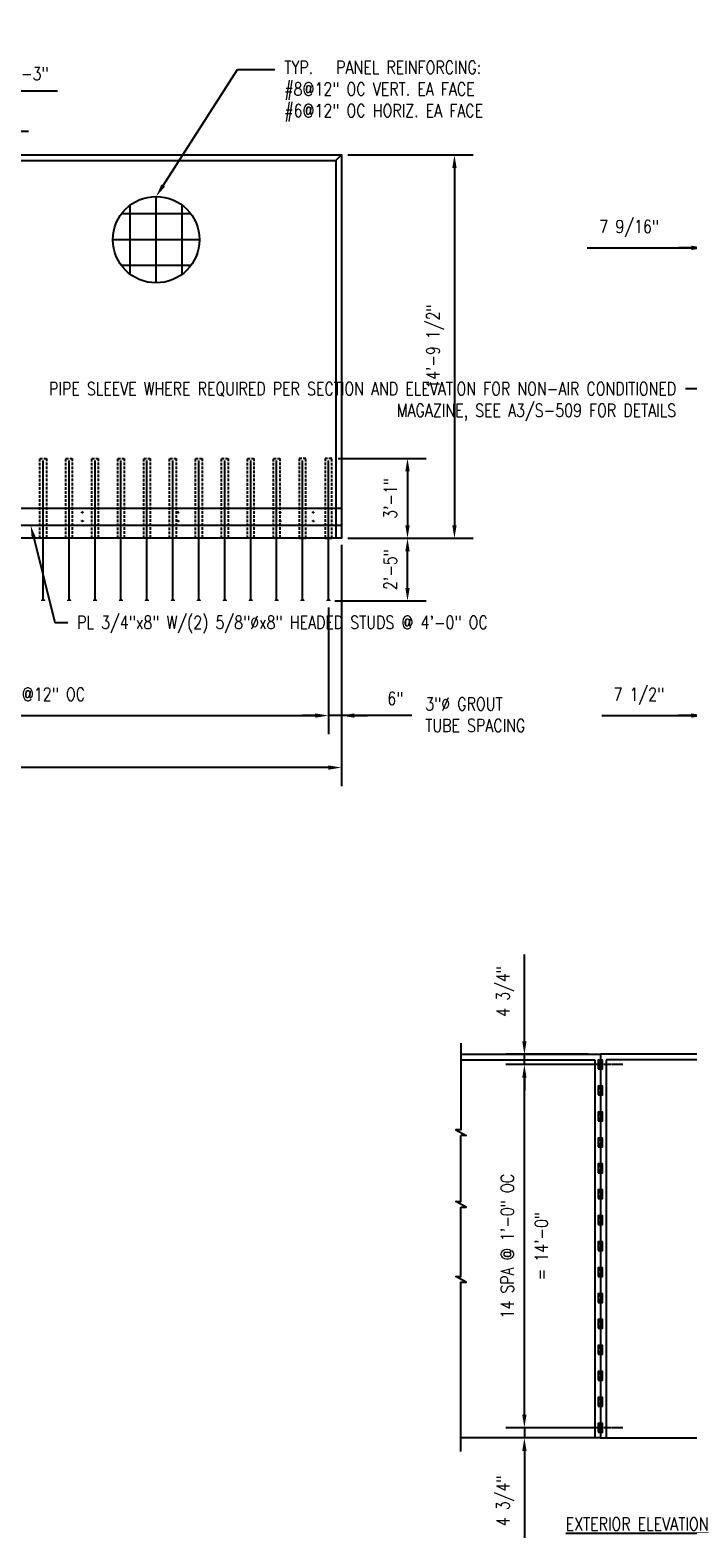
# Model space of a CAD drawing. Header units: inches. Extents: x -5273 to 7400, y 286 to 984.
# Tile 7 of 11: x 773 to 1077, y 286 to 984. Entities that reach past the tile are written whole.
import ezdxf
from ezdxf import colors
from ezdxf.entities.mleader import LeaderData, LeaderLine
from ezdxf.math import Vec2, Vec3

# ---------------------------------------------------------------- set-up
doc = ezdxf.new("R2010")
doc.units = ezdxf.units.IN
doc.header["$MEASUREMENT"] = 0
doc.linetypes.add('CENTER2', pattern=[1.125, 0.75, -0.125, 0.125, -0.125])
doc.linetypes.add('HIDDEN2', pattern=[0.1875, 0.125, -0.0625])
doc.layers.get('Defpoints').update_dxf_attribs({"color": 243})
for name, color, linetype in [('S-ANNO-DIMS', 1, 'Continuous'), ('S-ANNO-TEXT', 2, 'Continuous'), ('S-BREAK', 1, 'Continuous'), ('S-FNDN-WALL-CONC', 3, 'Continuous'), ('S-SECT-PATT', 1, 'Continuous'), ('S-SECT-RBAR', 5, 'Continuous'), ('S-SECT-STLS', 3, 'Continuous'), ('S-STRL-MISC', 2, 'Continuous')]:
    doc.layers.add(name, color=color, linetype=linetype)
doc.styles.add('Annotative', font='romans.shx', dxfattribs={"width": 0.8, "height": 0.125})
doc.dimstyles.new('Annotative', dxfattribs={"dimscale": 0, "dimtxt": 0.125, "dimasz": 0.125, "dimexe": 0.179688, "dimexo": 0.0625, "dimgap": 0.09, "dimtad": 1, "dimdec": 3, "dimzin": 3, "dimdsep": 46, "dimlunit": 4, "dimtxsty": 'Annotative', "dimcen": 0.09, "dimclrt": 2, "dimazin": 2, "dimtfac": 1, "dimtdec": 3, "dimtmove": 1, "dimatfit": 3, "dimfxl": 1, "dimtfill": 1, "dimfrac": 2, "dimtolj": 1, "dimtzin": 0, "dimarcsym": 0})
pattern_1 = [(135, (725.4241, 199.7657), (-1.3919355, -1.3919355), []), (135, (724.44, 199.7657), (-1.3919355, -1.3919355), [])]

# ---------------------------------------------------------------- blocks, each defined once
blk = doc.blocks.new('*D19')
at = {"layer": 'Defpoints', "color": 0, "transparency": 16777216}
for p in [(592.61, 748.59), (916.6, 748.59), (592.61, 642.47)]:
    blk.add_point(p, dxfattribs=at)
at = {"layer": 'S-ANNO-DIMS', "color": 0, "lineweight": -2, "transparency": 16777216}
for p, q in [((592.61, 745.59), (592.61, 633.85)), ((916.6, 745.59), (916.6, 633.85)), ((910.6, 642.47), (598.61, 642.47))]:
    blk.add_line(p, q, dxfattribs=at)
at = {"layer": 'S-ANNO-DIMS', "color": 0, "transparency": 16777216}
for points in [[(598.61, 643.47), (598.61, 641.47), (592.61, 642.47)], [(910.6, 643.47), (910.6, 641.47), (916.6, 642.47)]]:
    blk.add_solid(points, dxfattribs=at)
at = {"layer": 'S-ANNO-DIMS', "color": 2, "transparency": 16777216, "insert": (754.61, 650.37), "char_height": 6, "attachment_point": 5, "style": 'Annotative', "bg_fill": 3, "box_fill_scale": 1.25, "bg_fill_color": 256, "bg_fill_true_color": 13158600, "bg_fill_transparency": 0}
blk.add_mtext('\\A1;27\'-0"', dxfattribs=at)
blk = doc.blocks.new('*D21')
at = {"layer": 'Defpoints', "color": 0, "transparency": 16777216}
for p in [(598.64, 724.58), (910.58, 719.58), (910.58, 666.54)]:
    blk.add_point(p, dxfattribs=at)
at = {"layer": 'S-ANNO-DIMS', "color": 0, "lineweight": -2, "transparency": 16777216}
for p, q in [((598.64, 721.58), (598.64, 657.92)), ((910.58, 716.58), (910.58, 657.92)), ((604.64, 666.54), (904.58, 666.54))]:
    blk.add_line(p, q, dxfattribs=at)
at = {"layer": 'S-ANNO-DIMS', "color": 0, "transparency": 16777216}
for points in [[(604.64, 667.54), (604.64, 665.54), (598.64, 666.54)], [(904.58, 667.54), (904.58, 665.54), (910.58, 666.54)]]:
    blk.add_solid(points, dxfattribs=at)
at = {"layer": 'S-ANNO-DIMS', "color": 2, "transparency": 16777216, "insert": (754.61, 675.43), "char_height": 6, "attachment_point": 5, "style": 'Annotative', "bg_fill": 3, "box_fill_scale": 1.25, "bg_fill_color": 256, "bg_fill_true_color": 13158600, "bg_fill_transparency": 0}
blk.add_mtext('\\A1;(27) #9 DOWELS @12" OC', dxfattribs=at)
blk = doc.blocks.new('*D22')
at = {"layer": 'Defpoints', "color": 0, "transparency": 16777216}
for p in [(916.6, 926.1), (916.6, 748.59), (968.85, 748.59)]:
    blk.add_point(p, dxfattribs=at)
at = {"layer": 'S-ANNO-DIMS', "color": 0, "lineweight": -2, "transparency": 16777216}
for p, q in [((919.6, 926.1), (977.47, 926.1)), ((968.85, 920.1), (968.85, 754.59)), ((919.6, 748.59), (977.47, 748.59))]:
    blk.add_line(p, q, dxfattribs=at)
at = {"layer": 'S-ANNO-DIMS', "color": 0, "transparency": 16777216}
for points in [[(967.85, 920.1), (969.85, 920.1), (968.85, 926.1)], [(967.85, 754.59), (969.85, 754.59), (968.85, 748.59)]]:
    blk.add_solid(points, dxfattribs=at)
at = {"layer": 'S-ANNO-DIMS', "color": 2, "transparency": 16777216, "insert": (959.96, 837.35), "char_height": 6, "attachment_point": 5, "rotation": 90, "style": 'Annotative', "bg_fill": 3, "box_fill_scale": 1.25, "bg_fill_color": 256, "bg_fill_true_color": 13158600, "bg_fill_transparency": 0}
blk.add_mtext('\\A1;14\'-9 1/2"', dxfattribs=at)
blk = doc.blocks.new('*D23')
at = {"layer": 'Defpoints', "color": 0, "transparency": 16777216}
for p in [(912.07, 785.61), (916.6, 748.59), (947.15, 748.59)]:
    blk.add_point(p, dxfattribs=at)
at = {"layer": 'S-ANNO-DIMS', "color": 0, "lineweight": -2, "transparency": 16777216}
for p, q in [((915.07, 785.61), (955.77, 785.61)), ((947.15, 779.61), (947.15, 754.59))]:
    blk.add_line(p, q, dxfattribs=at)
at = {"layer": 'S-ANNO-DIMS', "color": 0, "transparency": 16777216}
for points in [[(946.15, 779.61), (948.15, 779.61), (947.15, 785.61)], [(946.15, 754.59), (948.15, 754.59), (947.15, 748.59)]]:
    blk.add_solid(points, dxfattribs=at)
at = {"layer": 'S-ANNO-DIMS', "color": 2, "transparency": 16777216, "insert": (939.26, 767.1), "char_height": 6, "attachment_point": 5, "rotation": 90, "style": 'Annotative', "bg_fill": 3, "box_fill_scale": 1.25, "bg_fill_color": 256, "bg_fill_true_color": 13158600, "bg_fill_transparency": 0}
blk.add_mtext('\\A1;3\'-1"', dxfattribs=at)
blk = doc.blocks.new('*D24')
at = {"layer": 'Defpoints', "color": 0, "transparency": 16777216}
for p in [(1001.19, 509.71), (1033.75, 509.71), (1033.75, 504.96)]:
    blk.add_point(p, dxfattribs=at)
at = {"layer": 'S-ANNO-DIMS', "color": 0, "lineweight": -2, "transparency": 16777216}
for p, q in [((1001.19, 515.71), (1001.19, 555.95)), ((1030.75, 509.71), (992.56, 509.71)), ((1001.19, 504.96), (1001.19, 509.71)), ((1030.75, 504.96), (992.56, 504.96)), ((1001.19, 498.96), (1001.19, 492.96))]:
    blk.add_line(p, q, dxfattribs=at)
at = {"layer": 'S-ANNO-DIMS', "color": 0, "transparency": 16777216}
for points in [[(1000.19, 515.71), (1002.19, 515.71), (1001.19, 509.71)], [(1000.19, 498.96), (1002.19, 498.96), (1001.19, 504.96)]]:
    blk.add_solid(points, dxfattribs=at)
at = {"layer": 'S-ANNO-DIMS', "color": 2, "transparency": 16777216, "insert": (992.29, 538.83), "char_height": 6, "attachment_point": 5, "rotation": 90, "style": 'Annotative', "bg_fill": 3, "box_fill_scale": 1.25, "bg_fill_color": 256, "bg_fill_true_color": 13158600, "bg_fill_transparency": 0}
blk.add_mtext('\\A1;4 3/4"', dxfattribs=at)
blk = doc.blocks.new('*D25')
at = {"layer": 'Defpoints', "color": 0, "transparency": 16777216}
for p in [(1033.75, 336.85), (1001.19, 332.1), (1033.75, 332.1)]:
    blk.add_point(p, dxfattribs=at)
at = {"layer": 'S-ANNO-DIMS', "color": 0, "lineweight": -2, "transparency": 16777216}
for p, q in [((1001.19, 342.85), (1001.19, 348.85)), ((1030.75, 336.85), (992.56, 336.85)), ((1001.19, 336.85), (1001.19, 332.1)), ((1030.75, 332.1), (992.56, 332.1)), ((1001.19, 326.1), (1001.19, 285.86))]:
    blk.add_line(p, q, dxfattribs=at)
at = {"layer": 'S-ANNO-DIMS', "color": 0, "transparency": 16777216}
for points in [[(1000.19, 342.85), (1002.19, 342.85), (1001.19, 336.85)], [(1000.19, 326.1), (1002.19, 326.1), (1001.19, 332.1)]]:
    blk.add_solid(points, dxfattribs=at)
at = {"layer": 'S-ANNO-DIMS', "color": 2, "transparency": 16777216, "insert": (992.29, 302.98), "char_height": 6, "attachment_point": 5, "rotation": 90, "style": 'Annotative', "bg_fill": 3, "box_fill_scale": 1.25, "bg_fill_color": 256, "bg_fill_true_color": 13158600, "bg_fill_transparency": 0}
blk.add_mtext('\\A1;4 3/4"', dxfattribs=at)
blk = doc.blocks.new('*D26')
at = {"layer": 'Defpoints', "color": 0, "transparency": 16777216}
for p in [(1001.19, 504.96), (1033.75, 504.96), (1033.75, 336.85)]:
    blk.add_point(p, dxfattribs=at)
at = {"layer": 'S-ANNO-DIMS', "color": 0, "lineweight": -2, "transparency": 16777216}
for p, q in [((1030.75, 504.96), (992.56, 504.96)), ((1001.19, 342.85), (1001.19, 498.96)), ((1030.75, 336.85), (992.56, 336.85))]:
    blk.add_line(p, q, dxfattribs=at)
at = {"layer": 'S-ANNO-DIMS', "color": 0, "transparency": 16777216}
for points in [[(1000.19, 498.96), (1002.19, 498.96), (1001.19, 504.96)], [(1000.19, 342.85), (1002.19, 342.85), (1001.19, 336.85)]]:
    blk.add_solid(points, dxfattribs=at)
at = {"layer": 'S-ANNO-DIMS', "color": 2, "transparency": 16777216, "insert": (993.29, 420.9), "char_height": 6, "attachment_point": 5, "rotation": 90, "style": 'Annotative', "bg_fill": 3, "box_fill_scale": 1.25, "bg_fill_color": 256, "bg_fill_true_color": 13158600, "bg_fill_transparency": 0}
blk.add_mtext('\\A1;14 SPA @ 1\'-0" OC', dxfattribs=at)
at = {"layer": 'S-ANNO-DIMS', "color": 2, "transparency": 16777216, "insert": (1009.08, 420.9), "char_height": 6, "attachment_point": 5, "rotation": 90, "style": 'Annotative', "bg_fill": 3, "box_fill_scale": 1.25, "bg_fill_color": 256, "bg_fill_true_color": 13158600, "bg_fill_transparency": 0}
blk.add_mtext('\\A1;= 14\'-0"', dxfattribs=at)
blk = doc.blocks.new('*D41')
at = {"layer": 'Defpoints', "color": 0, "transparency": 16777216}
for p in [(916.6, 748.59), (910.58, 719.58), (910.58, 666.54)]:
    blk.add_point(p, dxfattribs=at)
at = {"layer": 'S-ANNO-DIMS', "color": 0, "lineweight": -2, "transparency": 16777216}
for p, q in [((916.6, 745.59), (916.6, 657.92)), ((910.58, 716.58), (910.58, 657.92)), ((904.58, 666.54), (898.58, 666.54)), ((916.6, 666.54), (910.58, 666.54)), ((916.6, 666.54), (910.58, 666.54)), ((949.08, 666.54), (916.6, 666.54)), ((922.6, 666.54), (928.6, 666.54))]:
    blk.add_line(p, q, dxfattribs=at)
at = {"layer": 'S-ANNO-DIMS', "color": 0, "transparency": 16777216}
for points in [[(904.58, 667.54), (904.58, 665.54), (910.58, 666.54)], [(922.6, 667.54), (922.6, 665.54), (916.6, 666.54)]]:
    blk.add_solid(points, dxfattribs=at)
at = {"layer": 'S-ANNO-DIMS', "color": 2, "transparency": 16777216, "insert": (941.56, 674.43), "char_height": 6, "attachment_point": 5, "style": 'Annotative', "bg_fill": 3, "box_fill_scale": 1.25, "bg_fill_color": 256, "bg_fill_true_color": 13158600, "bg_fill_transparency": 0}
blk.add_mtext('\\A1;6"', dxfattribs=at)
blk = doc.blocks.new('_DotBlank')
at = {"color": 0, "linetype": 'ByBlock', "lineweight": -2}
blk.add_line((-0.5, 0), (-1, 0), dxfattribs=at)
blk.add_circle((0, 0), 0.5, dxfattribs=at)
blk = doc.blocks.new('*D43')
at = {"layer": 'Defpoints', "color": 0, "transparency": 16777216}
for p in [(759.86, 937.11), (744.86, 902.1), (759.86, 902.1)]:
    blk.add_point(p, dxfattribs=at)
at = {"layer": 'S-ANNO-DIMS', "color": 0, "lineweight": -2, "transparency": 16777216}
for p, q in [((752.36, 937.11), (757.97, 955.78)), ((757.97, 955.78), (785.35, 955.78)), ((744.86, 905.1), (744.86, 945.73)), ((759.86, 905.1), (759.86, 945.73)), ((738.86, 937.11), (732.86, 937.11)), ((744.86, 937.11), (759.86, 937.11)), ((744.86, 937.11), (759.86, 937.11)), ((765.86, 937.11), (771.86, 937.11))]:
    blk.add_line(p, q, dxfattribs=at)
at = {"layer": 'S-ANNO-DIMS', "color": 0, "transparency": 16777216}
for points in [[(738.86, 938.11), (738.86, 936.11), (744.86, 937.11)], [(765.86, 938.11), (765.86, 936.11), (759.86, 937.11)]]:
    blk.add_solid(points, dxfattribs=at)
at = {"layer": 'S-ANNO-DIMS', "color": 2, "transparency": 16777216, "insert": (771.66, 963.68), "char_height": 6, "attachment_point": 5, "style": 'Annotative', "bg_fill": 3, "box_fill_scale": 1.25, "bg_fill_color": 256, "bg_fill_true_color": 13158600, "bg_fill_transparency": 0}
blk.add_mtext('\\A1;1\'-3"', dxfattribs=at)
blk = doc.blocks.new('*D45')
at = {"layer": 'Defpoints', "color": 0, "transparency": 16777216}
for p in [(916.6, 748.59), (947.15, 748.59), (910.58, 719.58)]:
    blk.add_point(p, dxfattribs=at)
at = {"layer": 'S-ANNO-DIMS', "color": 0, "lineweight": -2, "transparency": 16777216}
for p, q in [((947.15, 725.58), (947.15, 742.59)), ((913.58, 719.58), (955.77, 719.58))]:
    blk.add_line(p, q, dxfattribs=at)
at = {"layer": 'S-ANNO-DIMS', "color": 0, "transparency": 16777216}
for points in [[(946.15, 742.59), (948.15, 742.59), (947.15, 748.59)], [(946.15, 725.58), (948.15, 725.58), (947.15, 719.58)]]:
    blk.add_solid(points, dxfattribs=at)
at = {"layer": 'S-ANNO-DIMS', "color": 2, "transparency": 16777216, "insert": (939.26, 734.09), "char_height": 6, "attachment_point": 5, "rotation": 90, "style": 'Annotative', "bg_fill": 3, "box_fill_scale": 1.25, "bg_fill_color": 256, "bg_fill_true_color": 13158600, "bg_fill_transparency": 0}
blk.add_mtext('\\A1;2\'-5"', dxfattribs=at)
blk = doc.blocks.new('*D54')
at = {"layer": 'Defpoints', "color": 0, "transparency": 16777216}
for p in [(1084.45, 926.22), (1092.01, 897.85), (1084.45, 883.06)]:
    blk.add_point(p, dxfattribs=at)
at = {"layer": 'S-ANNO-DIMS', "color": 0, "lineweight": -2, "transparency": 16777216}
for p, q in [((1084.45, 923.22), (1084.45, 874.44)), ((1030.22, 883.06), (1084.45, 883.06)), ((1078.45, 883.06), (1072.45, 883.06)), ((1092.01, 883.06), (1084.45, 883.06)), ((1092.01, 883.06), (1084.45, 883.06)), ((1098.01, 883.06), (1104.01, 883.06))]:
    blk.add_line(p, q, dxfattribs=at)
at = {"layer": 'S-ANNO-DIMS', "color": 0, "transparency": 16777216}
for points in [[(1078.45, 884.06), (1078.45, 882.06), (1084.45, 883.06)], [(1098.01, 884.06), (1098.01, 882.06), (1092.01, 883.06)]]:
    blk.add_solid(points, dxfattribs=at)
at = {"layer": 'S-ANNO-DIMS', "color": 2, "transparency": 16777216, "insert": (1049.63, 891.95), "char_height": 6, "attachment_point": 5, "style": 'Annotative', "bg_fill": 3, "box_fill_scale": 1.25, "bg_fill_color": 256, "bg_fill_true_color": 13158600, "bg_fill_transparency": 0}
blk.add_mtext('\\A1;7 9/16"', dxfattribs=at)
blk = doc.blocks.new('*D65')
at = {"layer": 'Defpoints', "color": 0, "transparency": 16777216}
for p in [(1084.45, 748.71), (1091.97, 719.58), (1091.97, 666.54)]:
    blk.add_point(p, dxfattribs=at)
at = {"layer": 'S-ANNO-DIMS', "color": 0, "lineweight": -2, "transparency": 16777216}
for p, q in [((1084.45, 745.71), (1084.45, 657.92)), ((1091.97, 716.58), (1091.97, 657.92)), ((1037.01, 666.54), (1084.45, 666.54)), ((1078.45, 666.54), (1072.45, 666.54)), ((1084.45, 666.54), (1091.97, 666.54)), ((1084.45, 666.54), (1091.97, 666.54)), ((1097.97, 666.54), (1103.97, 666.54))]:
    blk.add_line(p, q, dxfattribs=at)
at = {"layer": 'S-ANNO-DIMS', "color": 0, "transparency": 16777216}
for points in [[(1078.45, 667.54), (1078.45, 665.54), (1084.45, 666.54)], [(1097.97, 667.54), (1097.97, 665.54), (1091.97, 666.54)]]:
    blk.add_solid(points, dxfattribs=at)
at = {"layer": 'S-ANNO-DIMS', "color": 2, "transparency": 16777216, "insert": (1054.13, 675.43), "char_height": 6, "attachment_point": 5, "style": 'Annotative', "bg_fill": 3, "box_fill_scale": 1.25, "bg_fill_color": 256, "bg_fill_true_color": 13158600, "bg_fill_transparency": 0}
blk.add_mtext('\\A1;7 1/2"', dxfattribs=at)

msp = doc.modelspace()

# ---------------------------------------------------------------- hatches: boundary and pattern name
at = {"layer": 'S-SECT-PATT'}
h = msp.add_hatch(dxfattribs=at)
h.set_pattern_fill('STEEL', color=256, scale=15.747953, angle=90, style=0)
h.set_pattern_definition([(135, (725.4241, 271.8128), (-1.3919355, -1.3919355), []), (135, (724.44, 271.8128), (-1.3919355, -1.3919355), [])])
h.paths.add_polyline_path([(1035.3427, 502.94765), (1037.35057, 502.94765), (1037.35057, 506.96338), (1035.3427, 506.96338)])
h = msp.add_hatch(dxfattribs=at)
h.set_pattern_fill('STEEL', color=256, scale=15.747953, angle=90, style=0)
h.set_pattern_definition([(135, (725.4241, 259.805), (-1.3919355, -1.3919355), []), (135, (724.44, 259.805), (-1.3919355, -1.3919355), [])])
h.paths.add_polyline_path([(1035.3427, 490.93981), (1037.35057, 490.93981), (1037.35057, 494.95554), (1035.3427, 494.95554)])
h = msp.add_hatch(dxfattribs=at)
h.set_pattern_fill('STEEL', color=256, scale=15.747953, angle=90, style=0)
h.set_pattern_definition([(135, (725.4241, 247.797), (-1.3919355, -1.3919355), []), (135, (724.44, 247.797), (-1.3919355, -1.3919355), [])])
h.paths.add_polyline_path([(1035.3427, 478.93197), (1037.35057, 478.93197), (1037.35057, 482.9477), (1035.3427, 482.9477)])
h = msp.add_hatch(dxfattribs=at)
h.set_pattern_fill('STEEL', color=256, scale=15.747953, angle=90, style=0)
h.set_pattern_definition([(135, (725.4241, 235.7892), (-1.3919355, -1.3919355), []), (135, (724.44, 235.7892), (-1.3919355, -1.3919355), [])])
h.paths.add_polyline_path([(1035.3427, 466.92414), (1037.35057, 466.92414), (1037.35057, 470.93986), (1035.3427, 470.93986)])
h = msp.add_hatch(dxfattribs=at)
h.set_pattern_fill('STEEL', color=256, scale=15.747953, angle=90, style=0)
h.set_pattern_definition([(135, (725.4241, 223.7814), (-1.3919355, -1.3919355), []), (135, (724.44, 223.7814), (-1.3919355, -1.3919355), [])])
h.paths.add_polyline_path([(1035.3427, 454.9163), (1037.35057, 454.9163), (1037.35057, 458.93203), (1035.3427, 458.93203)])
h = msp.add_hatch(dxfattribs=at)
h.set_pattern_fill('STEEL', color=256, scale=15.747953, angle=90, style=0)
h.set_pattern_definition([(135, (725.4241, 211.7736), (-1.3919355, -1.3919355), []), (135, (724.44, 211.7736), (-1.3919355, -1.3919355), [])])
h.paths.add_polyline_path([(1035.3427, 442.90846), (1037.35057, 442.90846), (1037.35057, 446.92419), (1035.3427, 446.92419)])
h = msp.add_hatch(dxfattribs=at)
h.set_pattern_fill('STEEL', color=256, scale=15.747953, angle=90, style=0)
h.set_pattern_definition(pattern_1)
h.paths.add_polyline_path([(1035.3427, 430.90062), (1037.35057, 430.90062), (1037.35057, 434.91635), (1035.3427, 434.91635)])
h = msp.add_hatch(dxfattribs=at)
h.set_pattern_fill('STEEL', color=256, scale=15.747953, angle=90, style=0)
h.set_pattern_definition(pattern_1)
h.paths.add_polyline_path([(1035.3427, 430.90062), (1037.35057, 430.90062), (1037.35057, 434.91635), (1035.3427, 434.91635)])
h = msp.add_hatch(dxfattribs=at)
h.set_pattern_fill('STEEL', color=256, scale=15.747953, angle=90, style=0)
h.set_pattern_definition([(135, (725.4241, 187.7579), (-1.3919355, -1.3919355), []), (135, (724.44, 187.7579), (-1.3919355, -1.3919355), [])])
h.paths.add_polyline_path([(1035.3427, 418.89279), (1037.35057, 418.89279), (1037.35057, 422.90851), (1035.3427, 422.90851)])
h = msp.add_hatch(dxfattribs=at)
h.set_pattern_fill('STEEL', color=256, scale=15.747953, angle=90, style=0)
h.set_pattern_definition([(135, (725.4241, 175.75), (-1.3919355, -1.3919355), []), (135, (724.44, 175.75), (-1.3919355, -1.3919355), [])])
h.paths.add_polyline_path([(1035.3427, 406.88495), (1037.35057, 406.88495), (1037.35057, 410.90068), (1035.3427, 410.90068)])
h = msp.add_hatch(dxfattribs=at)
h.set_pattern_fill('STEEL', color=256, scale=15.747953, angle=90, style=0)
h.set_pattern_definition([(135, (725.4241, 163.7422), (-1.3919355, -1.3919355), []), (135, (724.44, 163.7422), (-1.3919355, -1.3919355), [])])
h.paths.add_polyline_path([(1035.3427, 394.87711), (1037.35057, 394.87711), (1037.35057, 398.89284), (1035.3427, 398.89284)])
h = msp.add_hatch(dxfattribs=at)
h.set_pattern_fill('STEEL', color=256, scale=15.747953, angle=90, style=0)
h.set_pattern_definition([(135, (725.4241, 151.7344), (-1.3919355, -1.3919355), []), (135, (724.44, 151.7344), (-1.3919355, -1.3919355), [])])
h.paths.add_polyline_path([(1035.3427, 382.86927), (1037.35057, 382.86927), (1037.35057, 386.885), (1035.3427, 386.885)])
h = msp.add_hatch(dxfattribs=at)
h.set_pattern_fill('STEEL', color=256, scale=15.747953, angle=90, style=0)
h.set_pattern_definition([(135, (725.4241, 139.7265), (-1.3919355, -1.3919355), []), (135, (724.44, 139.7265), (-1.3919355, -1.3919355), [])])
h.paths.add_polyline_path([(1035.3427, 370.86143), (1037.35057, 370.86143), (1037.35057, 374.87716), (1035.3427, 374.87716)])
h = msp.add_hatch(dxfattribs=at)
h.set_pattern_fill('STEEL', color=256, scale=15.747953, angle=90, style=0)
h.set_pattern_definition([(135, (725.4241, 127.7187), (-1.3919355, -1.3919355), []), (135, (724.44, 127.7187), (-1.3919355, -1.3919355), [])])
h.paths.add_polyline_path([(1035.3427, 358.8536), (1037.35057, 358.8536), (1037.35057, 362.86932), (1035.3427, 362.86932)])
h = msp.add_hatch(dxfattribs=at)
h.set_pattern_fill('STEEL', color=256, scale=15.747953, angle=90, style=0)
h.set_pattern_definition([(135, (725.4241, 115.7109), (-1.3919355, -1.3919355), []), (135, (724.44, 115.7109), (-1.3919355, -1.3919355), [])])
h.paths.add_polyline_path([(1035.3427, 346.84576), (1037.35057, 346.84576), (1037.35057, 350.86149), (1035.3427, 350.86149)])
h = msp.add_hatch(dxfattribs=at)
h.set_pattern_fill('STEEL', color=256, scale=15.747953, angle=90, style=0)
h.set_pattern_definition([(135, (725.4241, 103.703), (-1.3919355, -1.3919355), []), (135, (724.44, 103.703), (-1.3919355, -1.3919355), [])])
h.paths.add_polyline_path([(1035.3427, 334.83792), (1037.35057, 334.83792), (1037.35057, 338.85365), (1035.3427, 338.85365)])

# ---------------------------------------------------------------- linework, layer by layer
at = {"layer": 'S-ANNO-DIMS', "linetype": 'CENTER2'}
for p, q in [((1046.74902, 504.95551), (998.67614, 504.95551)), ((1046.74902, 336.84579), (998.67614, 336.84579))]:
    msp.add_line(p, q, dxfattribs=at)
at = {"layer": 'S-ANNO-TEXT', "color": 2}
msp.add_line((1001.18569, 326.19029), (1001.18569, 313.90247), dxfattribs=at)
at = {"layer": 'S-BREAK'}
for points in [[(971.85465, 514.83338), (971.85465, 474.8085), (969.49587, 474.8085), (974.21342, 472.13724), (971.85465, 472.13724)], [(971.85465, 438.92654), (974.21342, 438.92654), (969.49587, 441.5978), (971.85465, 441.5978), (971.85465, 472.13724)], [(971.85465, 325.83058), (971.85465, 404.23028), (974.21342, 404.23028), (969.49587, 406.90154), (971.85465, 406.90154), (971.85465, 438.92654)]]:
    msp.add_lwpolyline(points, dxfattribs=at)
at = {"layer": 'S-FNDN-WALL-CONC'}
msp.add_lwpolyline([(592.61293, 926.09683), (916.60166, 926.09683), (916.60166, 748.59343), (592.61293, 748.59343)], close=True, dxfattribs=at)
at = {"layer": 'S-FNDN-WALL-CONC', "ltscale": 10}
for points in [[(595.21135, 762.60914), (917.00325, 762.60914)], [(595.21135, 754.61704), (917.00325, 754.61704)]]:
    msp.add_lwpolyline(points, dxfattribs=at)
at = {"layer": 'S-FNDN-WALL-CONC'}
for points in [[(971.85465, 509.70551), (1036.34664, 509.70551), (1036.34664, 332.09579), (971.85465, 332.09579)], [(1094.58372, 509.70551), (1036.34664, 509.70551), (1036.34664, 332.09579), (1094.58372, 332.09579)]]:
    msp.add_lwpolyline(points, dxfattribs=at)
msp.add_circle((830.91159, 886.85292), 20, dxfattribs=at)
at = {"layer": 'S-SECT-RBAR'}
for p, q in [((818.90377, 870.85878), (818.90377, 902.84705)), ((830.91159, 866.85292), (830.91159, 906.85292)), ((842.9194, 870.85878), (842.9194, 902.84705)), ((846.90572, 898.86073), (814.91745, 898.86073)), ((850.91159, 886.85292), (810.91159, 886.85292)), ((846.90572, 874.8451), (814.91745, 874.8451)), ((898.57807, 719.57781), (898.57807, 784.62466)), ((910.57807, 719.57781), (910.57807, 784.62466))]:
    msp.add_line(p, q, dxfattribs=at)
at = {"layer": 'S-SECT-STLS', "linetype": 'Continuous'}
for points in [[(1035.3427, 502.94765), (1037.35057, 502.94765), (1037.35057, 506.96338), (1035.3427, 506.96338)], [(1035.3427, 490.93981), (1037.35057, 490.93981), (1037.35057, 494.95554), (1035.3427, 494.95554)], [(1035.3427, 478.93197), (1037.35057, 478.93197), (1037.35057, 482.9477), (1035.3427, 482.9477)], [(1035.3427, 466.92414), (1037.35057, 466.92414), (1037.35057, 470.93986), (1035.3427, 470.93986)], [(1035.3427, 454.9163), (1037.35057, 454.9163), (1037.35057, 458.93203), (1035.3427, 458.93203)], [(1035.3427, 442.90846), (1037.35057, 442.90846), (1037.35057, 446.92419), (1035.3427, 446.92419)], [(1035.3427, 430.90062), (1037.35057, 430.90062), (1037.35057, 434.91635), (1035.3427, 434.91635)], [(1035.3427, 430.90062), (1037.35057, 430.90062), (1037.35057, 434.91635), (1035.3427, 434.91635)], [(1035.3427, 418.89279), (1037.35057, 418.89279), (1037.35057, 422.90851), (1035.3427, 422.90851)], [(1035.3427, 406.88495), (1037.35057, 406.88495), (1037.35057, 410.90068), (1035.3427, 410.90068)], [(1035.3427, 394.87711), (1037.35057, 394.87711), (1037.35057, 398.89284), (1035.3427, 398.89284)], [(1035.3427, 382.86927), (1037.35057, 382.86927), (1037.35057, 386.885), (1035.3427, 386.885)], [(1035.3427, 370.86143), (1037.35057, 370.86143), (1037.35057, 374.87716), (1035.3427, 374.87716)], [(1035.3427, 358.8536), (1037.35057, 358.8536), (1037.35057, 362.86932), (1035.3427, 362.86932)], [(1035.3427, 346.84576), (1037.35057, 346.84576), (1037.35057, 350.86149), (1035.3427, 350.86149)], [(1035.3427, 334.83792), (1037.35057, 334.83792), (1037.35057, 338.85365), (1035.3427, 338.85365)]]:
    msp.add_lwpolyline(points, close=True, dxfattribs=at)
at = {"layer": 'S-STRL-MISC'}
for p, q in [((595.21135, 923.49842), (914.00325, 923.49842)), ((914.00325, 923.49842), (914.00325, 748.59343)), ((971.85465, 507.1071), (1033.74822, 507.1071)), ((1033.74822, 507.1071), (1033.74822, 332.09579)), ((1094.58372, 507.1071), (1038.94505, 507.1071)), ((1038.94505, 507.1071), (1038.94505, 332.09579))]:
    msp.add_line(p, q, dxfattribs=at)
at = {"layer": 'S-STRL-MISC', "linetype": 'HIDDEN2', "ltscale": 10}
for points in [[(897.08201, 748.59343), (900.07412, 748.59343), (900.07412, 785.60891), (897.08201, 785.60891)], [(909.08201, 748.59343), (912.07412, 748.59343), (912.07412, 785.60891), (909.08201, 785.60891)]]:
    msp.add_lwpolyline(points, close=True, dxfattribs=at)
at = {"layer": 'S-STRL-MISC', "color": 157, "linetype": 'HIDDEN2', "ltscale": 10}
for centre in [(796.82757, 760.60127), (841.07152, 760.60127), (888.31548, 760.60127), (903.57943, 760.60127), (796.82757, 756.62491), (841.07152, 756.62491), (888.31548, 756.62491), (903.57943, 756.62491)]:
    msp.add_circle(centre, 0.2559, dxfattribs=at)

# ---------------------------------------------------------------- texts
at = {"layer": 'S-ANNO-TEXT', "char_height": 6, "style": 'Annotative'}
for s, insert, width, attachment_point in [('3"%%C GROUT\\PTUBE SPACING', (955.34381, 666.93906), 108.3757447, 4), ('{\\LEXTERIOR ELEVATION}', (1053.30252, 295.27234), 162.5636171, 2)]:
    msp.add_mtext(s, dxfattribs=dict(at, insert=insert, width=width, attachment_point=attachment_point))

# ---------------------------------------------------------------- dimensions: what is measured, and where the dimension line sits
at = {"layer": 'S-ANNO-DIMS'}
dim = msp.add_linear_dim(base=(1084.44892, 883.0605), p1=(1092.01142, 897.84906), p2=(1084.44892, 926.22183), dimstyle='Annotative', override={"dimdec": 4, "dimpost": '\\X', "dimse1": 1}, dxfattribs=at)
dim.commit()
dim.dimension.update_dxf_attribs({"geometry": '*D54', "text_midpoint": (1049.62674, 897.76573), "dimtype": 160})

# ---------------------------------------------------------------- leaders
at = {"layer": 'S-ANNO-TEXT'}
ml = msp.add_multileader_mtext('Standard', dxfattribs=at)
ml.set_content('SEE SHEET S-301 FOR DOWEL AND TUBE ADDITIONAL DETAILS', color=2, style='Annotative')
ml.set_leader_properties(color=1)
ml.set_arrow_properties(name='DOTBLANK')
ml.build(insert=Vec2(0, 0))
ml.multileader.update_dxf_attribs({"dogleg_length": 0.35938, "arrow_head_size": 6, "scale": 48})
ctx = ml.context
ctx.base_point, ctx.scale, ctx.char_height, ctx.arrow_head_size, ctx.landing_gap_size, ctx.plane_origin = Vec3(153.83904, 980.74797), 48, 6, 6, 4.32, Vec3(128.23191, 957.45785)
notes = []
notes.append((ctx, [(0, (1, 1, 0), (147.78542, 980.74797), (1, 0), 6.05362, [(0, [(119.49136, 938.16934)], 0, [])])]))
ctx.mtext.insert, ctx.mtext.width, ctx.mtext.flow_direction = Vec3(158.15904, 983.74797), 118.3530762, 5
ml = msp.add_multileader_mtext('Standard', dxfattribs=at)
ml.set_content('PL 3/4"x8" W/(2) 5/8"%%Cx8" HEADED STUDS @ 4\'-0" OC', color=2, style='Annotative')
ml.set_leader_properties(color=1)
ml.build(insert=Vec2(0, 0))
ml.multileader.update_dxf_attribs({"dogleg_length": 0.35938, "arrow_head_size": 6, "scale": 48})
ctx = ml.context
ctx.base_point, ctx.scale, ctx.char_height, ctx.arrow_head_size, ctx.landing_gap_size, ctx.plane_origin = Vec3(205.34947, 706.32808), 48, 6, 6, 4.32, Vec3(190.81269, 717.47553)
notes.append((ctx, [(0, (1, 1, 0), (199.29585, 706.32808), (1, 0), 6.05362, [(0, [(180.81772, 754.61704)], 0, [])])]))
ctx.mtext.insert, ctx.mtext.width, ctx.mtext.flow_direction = Vec3(209.66947, 709.32808), 106.9167322, 5
for ctx, leaders in notes:
    for number, flags, end, landing, length, lines in leaders:
        leader = LeaderData()
        leader.index, (leader.has_last_leader_line, leader.has_dogleg_vector, leader.attachment_direction) = number, flags
        leader.last_leader_point, leader.dogleg_vector, leader.dogleg_length = Vec3(end), Vec3(landing), length
        for number, points, colour, breaks in lines:
            line = LeaderLine()
            line.index, line.vertices, line.color, line.breaks = number, Vec3.list(points), colors.encode_raw_color(colour), breaks
            leader.lines.append(line)
        ctx.leaders.append(leader)

# ---------------------------------------------------------------- next in the draw order: dimensions: what is measured, and where the dimension line sits
at = {"layer": 'S-ANNO-DIMS'}
for base, p1, p2, picture, middle in [((759.86466, 937.10825), (744.86466, 902.09683), (759.86466, 902.09683), '*D43', (762.28759, 963.67611)), ((592.61293, 642.47476), (916.60166, 748.59343), (592.61293, 748.59343), '*D19', (754.6073, 650.36619))]:
    dim = msp.add_linear_dim(base=base, p1=p1, p2=p2, dimstyle='Annotative', override={"dimpost": '\\X'}, dxfattribs=at)
    dim.commit()
    dim.dimension.update_dxf_attribs({"geometry": picture, "text_midpoint": middle})
for base, p1, p2, picture, middle in [((1001.18569, 509.70551), (1033.74822, 504.95551), (1033.74822, 509.70551), '*D24', (1001.18569, 538.82551)), ((1001.18569, 332.09579), (1033.74822, 336.84579), (1033.74822, 332.09579), '*D25', (1001.18569, 302.97579))]:
    dim = msp.add_linear_dim(base=base, p1=p1, p2=p2, angle=90, dimstyle='Annotative', override={"dimpost": '\\X', "dimtmove": 0}, dxfattribs=at)
    dim.commit()
    dim.dimension.update_dxf_attribs({"geometry": picture, "text_midpoint": middle, "dimtype": 160})

# ---------------------------------------------------------------- next in the draw order: linework, layer by layer
at = {"layer": 'S-STRL-MISC', "linetype": 'HIDDEN2', "ltscale": 10}
for points in [[(780.13258, 748.59343), (777.14047, 748.59343), (777.14047, 785.60891), (780.13258, 785.60891)], [(792.13258, 748.59343), (789.14047, 748.59343), (789.14047, 785.60891), (792.13258, 785.60891)], [(804.13258, 748.59343), (801.14047, 748.59343), (801.14047, 785.60891), (804.13258, 785.60891)], [(816.13258, 748.59343), (813.14047, 748.59343), (813.14047, 785.60891), (816.13258, 785.60891)], [(828.13258, 748.59343), (825.14047, 748.59343), (825.14047, 785.60891), (828.13258, 785.60891)], [(840.13258, 748.59343), (837.14047, 748.59343), (837.14047, 785.60891), (840.13258, 785.60891)], [(852.13258, 748.59343), (849.14047, 748.59343), (849.14047, 785.60891), (852.13258, 785.60891)], [(864.13258, 748.59343), (861.14047, 748.59343), (861.14047, 785.60891), (864.13258, 785.60891)], [(876.13258, 748.59343), (873.14047, 748.59343), (873.14047, 785.60891), (876.13258, 785.60891)], [(888.13258, 748.59343), (885.14047, 748.59343), (885.14047, 785.60891), (888.13258, 785.60891)]]:
    msp.add_lwpolyline(points, close=True, dxfattribs=at)

# ---------------------------------------------------------------- next in the draw order: dimensions: what is measured, and where the dimension line sits
at = {"layer": 'S-ANNO-DIMS'}
dim = msp.add_linear_dim(base=(968.84999, 748.59343), p1=(916.60166, 926.09683), p2=(916.60166, 748.59343), angle=90, dimstyle='Annotative', override={"dimpost": '\\X'}, dxfattribs=at)
dim.commit()
dim.dimension.update_dxf_attribs({"geometry": '*D22', "text_midpoint": (959.95856, 837.34513)})
dim = msp.add_linear_dim(base=(910.57807, 666.54276), p1=(598.63653, 724.57781), p2=(910.57807, 719.57781), text='(27) #9 DOWELS @12" OC', dimstyle='Annotative', override={"dimpost": '\\X'}, dxfattribs=at)
dim.commit()
dim.dimension.update_dxf_attribs({"geometry": '*D21', "text_midpoint": (754.6073, 675.43418)})
dim = msp.add_linear_dim(base=(1001.18569, 504.95551), p1=(1033.74822, 336.84579), p2=(1033.74822, 504.95551), angle=90, text='14 SPA @ 1\'-0" OC\\X= 14\'-0"', dimstyle='Annotative', override={"dimpost": '\\X'}, dxfattribs=at)
dim.commit()
dim.dimension.update_dxf_attribs({"geometry": '*D26', "text_midpoint": (1001.18569, 420.90065)})

# ---------------------------------------------------------------- next in the draw order: leaders
at = {"layer": 'S-ANNO-TEXT'}
ml = msp.add_multileader_mtext('Standard', dxfattribs=at)
ml.set_content('FINISH W/ 90 DEG HOOK AS SHOWN, AND LAP W/CHORD REBARS, TYP', color=2, style='Annotative')
ml.set_leader_properties(color=1)
ml.build(insert=Vec2(0, 0))
ml.multileader.update_dxf_attribs({"dogleg_length": 0.35938, "arrow_head_size": 6, "scale": 48})
ctx = ml.context
ctx.base_point, ctx.scale, ctx.char_height, ctx.arrow_head_size, ctx.landing_gap_size, ctx.plane_origin = Vec3(374.99315, 965.63748), 48, 6, 6, 4.32, Vec3(362.74461, 926.9281)
notes = []
notes.append((ctx, [(0, (1, 1, 0), (357.74315, 965.63748), (1, 0), 17.25, [(0, [(323.49016, 931.87296)], 0, [])])]))
ctx.mtext.insert, ctx.mtext.width, ctx.mtext.flow_direction = Vec3(379.31315, 969.63748), 104.0802289, 5
for ctx, leaders in notes:
    for number, flags, end, landing, length, lines in leaders:
        leader = LeaderData()
        leader.index, (leader.has_last_leader_line, leader.has_dogleg_vector, leader.attachment_direction) = number, flags
        leader.last_leader_point, leader.dogleg_vector, leader.dogleg_length = Vec3(end), Vec3(landing), length
        for number, points, colour, breaks in lines:
            line = LeaderLine()
            line.index, line.vertices, line.color, line.breaks = number, Vec3.list(points), colors.encode_raw_color(colour), breaks
            leader.lines.append(line)
        ctx.leaders.append(leader)

# ---------------------------------------------------------------- next in the draw order: linework, layer by layer
at = {"layer": 'S-FNDN-WALL-CONC'}
msp.add_line((914.00325, 923.49842), (916.60166, 926.09683), dxfattribs=at)
at = {"layer": 'S-SECT-RBAR'}
for p, q in [((778.63653, 719.57781), (778.63653, 784.62466)), ((790.63653, 719.57781), (790.63653, 784.62466)), ((802.63653, 719.57781), (802.63653, 784.62466)), ((814.63653, 719.57781), (814.63653, 784.62466)), ((826.63653, 719.57781), (826.63653, 784.62466)), ((838.63653, 719.57781), (838.63653, 784.62466)), ((850.63653, 719.57781), (850.63653, 784.62466)), ((862.63653, 719.57781), (862.63653, 784.62466)), ((874.63653, 719.57781), (874.63653, 784.62466)), ((886.63653, 719.57781), (886.63653, 784.62466))]:
    msp.add_line(p, q, dxfattribs=at)
at = {"layer": 'S-SECT-RBAR', "const_width": 1}
for points in [[(779.13653, 719.57781, 1), (778.13653, 719.57781)], [(791.13653, 719.57781, 1), (790.13653, 719.57781)], [(803.13653, 719.57781, 1), (802.13653, 719.57781)], [(815.13653, 719.57781, 1), (814.13653, 719.57781)], [(827.13653, 719.57781, 1), (826.13653, 719.57781)], [(839.13653, 719.57781, 1), (838.13653, 719.57781)], [(851.13653, 719.57781, 1), (850.13653, 719.57781)], [(863.13653, 719.57781, 1), (862.13653, 719.57781)], [(875.13653, 719.57781, 1), (874.13653, 719.57781)], [(887.13653, 719.57781, 1), (886.13653, 719.57781)]]:
    msp.add_lwpolyline(points, format="xyb", dxfattribs=at)

# ---------------------------------------------------------------- next in the draw order: dimensions: what is measured, and where the dimension line sits
at = {"layer": 'S-ANNO-DIMS'}
dim = msp.add_linear_dim(base=(947.14942, 748.59343), p1=(912.07412, 785.60891), p2=(916.60166, 748.59343), angle=90, dimstyle='Annotative', override={"dimpost": '\\X', "dimse2": 1}, dxfattribs=at)
dim.commit()
dim.dimension.update_dxf_attribs({"geometry": '*D23', "text_midpoint": (939.25799, 767.10117)})

# ---------------------------------------------------------------- next in the draw order: leaders
at = {"layer": 'S-ANNO-TEXT'}
ml = msp.add_multileader_mtext('Standard', dxfattribs=at)
ml.set_content('TYP.^IPANEL REINFORCING:\\P#8@12" OC VERT. EA FACE\\P#6@12" OC HORIZ. EA FACE', color=2, style='Annotative')
ml.set_leader_properties(color=1)
ml.build(insert=Vec2(0, 0))
ml.multileader.update_dxf_attribs({"dogleg_length": 0.35938, "arrow_head_size": 6, "scale": 48})
ctx = ml.context
ctx.base_point, ctx.scale, ctx.char_height, ctx.arrow_head_size, ctx.landing_gap_size, ctx.plane_origin = Vec3(885.82296, 965.57944), 48, 6, 6, 4.32, Vec3(868.57296, 966.57944)
notes = []
notes.append((ctx, [(0, (1, 1, 0), (868.57296, 965.57944), (1, 0), 17.25, [(0, [(830.91159, 906.85292)], 0, [])])]))
ctx.mtext.insert, ctx.mtext.flow_direction = Vec3(890.14296, 969.57944), 5
for ctx, leaders in notes:
    for number, flags, end, landing, length, lines in leaders:
        leader = LeaderData()
        leader.index, (leader.has_last_leader_line, leader.has_dogleg_vector, leader.attachment_direction) = number, flags
        leader.last_leader_point, leader.dogleg_vector, leader.dogleg_length = Vec3(end), Vec3(landing), length
        for number, points, colour, breaks in lines:
            line = LeaderLine()
            line.index, line.vertices, line.color, line.breaks = number, Vec3.list(points), colors.encode_raw_color(colour), breaks
            leader.lines.append(line)
        ctx.leaders.append(leader)

# ---------------------------------------------------------------- next in the draw order: leaders
ml = msp.add_multileader_mtext('Standard', dxfattribs=at)
ml.set_content('{\\C256;PIPE SLEEVE WHERE REQUIRED PER SECTION AND ELEVATION FOR NON-AIR CONDITIONED\\PMAGAZINE, SEE A3/S-509 FOR DETAILS}', color=2, style='Annotative')
ml.set_leader_properties(color=1)
ml.build(insert=Vec2(0, 0))
ml.multileader.update_dxf_attribs({"dogleg_length": 0.35938, "arrow_head_size": 6, "scale": 48})
ctx = ml.context
ctx.base_point, ctx.scale, ctx.char_height, ctx.arrow_head_size, ctx.landing_gap_size, ctx.plane_origin = Vec3(971.54435, 817.85905), 48, 6, 6, 4.32, Vec3(1034.03142, 844.32364)
ctx.text_align_type = 2
notes = []
notes.append((ctx, [(0, (1, 1, 0), (1083.46357, 817.85905), (-1, 0), 7.73636, [(0, [(1134.44892, 778.71154)], 0, [])])]))
ctx.mtext.insert, ctx.mtext.width, ctx.mtext.alignment, ctx.mtext.flow_direction = Vec3(1071.40721, 820.85905), 96.5541516, 3, 5
ml = msp.add_multileader_mtext('Standard', dxfattribs=at)
ml.set_content('PL 3/4"x8" W/(2) 5/8"%%Cx8" HEADED STUDS @ 4\'-0" OC', color=2, style='Annotative')
ml.set_leader_properties(color=1)
ml.build(insert=Vec2(0, 0))
ml.multileader.update_dxf_attribs({"dogleg_length": 0.35938, "arrow_head_size": 6, "scale": 48})
ctx = ml.context
ctx.base_point, ctx.scale, ctx.char_height, ctx.arrow_head_size, ctx.landing_gap_size, ctx.plane_origin = Vec3(790.04557, 709.65373), 48, 6, 6, 4.32, Vec3(813.86178, 717.35742)
notes.append((ctx, [(0, (1, 1, 0), (783.99196, 709.65373), (1, 0), 6.05362, [(0, [(772.87064, 754.61704)], 0, [])])]))
ctx.mtext.insert, ctx.mtext.width, ctx.mtext.flow_direction = Vec3(794.36557, 712.65373), 128.7251565, 5
for ctx, leaders in notes:
    for number, flags, end, landing, length, lines in leaders:
        leader = LeaderData()
        leader.index, (leader.has_last_leader_line, leader.has_dogleg_vector, leader.attachment_direction) = number, flags
        leader.last_leader_point, leader.dogleg_vector, leader.dogleg_length = Vec3(end), Vec3(landing), length
        for number, points, colour, breaks in lines:
            line = LeaderLine()
            line.index, line.vertices, line.color, line.breaks = number, Vec3.list(points), colors.encode_raw_color(colour), breaks
            leader.lines.append(line)
        ctx.leaders.append(leader)

# ---------------------------------------------------------------- next in the draw order: dimensions: what is measured, and where the dimension line sits
at = {"layer": 'S-ANNO-DIMS'}
dim = msp.add_linear_dim(base=(910.57807, 666.54276), p1=(916.60166, 748.59343), p2=(910.57807, 719.57781), dimstyle='Annotative', override={"dimpost": '\\X'}, dxfattribs=at)
dim.commit()
dim.dimension.update_dxf_attribs({"geometry": '*D41', "text_midpoint": (941.5579, 666.54276), "dimtype": 160})
dim = msp.add_linear_dim(base=(1091.97251, 666.54276), p1=(1084.44892, 748.71154), p2=(1091.97251, 719.57781), angle=180, dimstyle='Annotative', override={"dimpost": '\\X'}, dxfattribs=at)
dim.commit()
dim.dimension.update_dxf_attribs({"geometry": '*D65', "text_midpoint": (1054.12583, 666.54276), "dimtype": 160})

# ---------------------------------------------------------------- next in the draw order: linework, layer by layer
at = {"layer": 'S-SECT-RBAR', "const_width": 1}
for points in [[(899.07807, 719.57781, 1), (898.07807, 719.57781)], [(911.07807, 719.57781, 1), (910.07807, 719.57781)]]:
    msp.add_lwpolyline(points, format="xyb", dxfattribs=at)

# ---------------------------------------------------------------- next in the draw order: dimensions: what is measured, and where the dimension line sits
at = {"layer": 'S-ANNO-DIMS'}
dim = msp.add_linear_dim(base=(947.14942, 748.59343), p1=(910.57807, 719.57781), p2=(916.60166, 748.59343), angle=270, dimstyle='Annotative', override={"dimpost": '\\X', "dimse2": 1}, dxfattribs=at)
dim.commit()
dim.dimension.update_dxf_attribs({"geometry": '*D45', "text_midpoint": (939.25799, 734.08562)})

doc.saveas('drawing.dxf')
